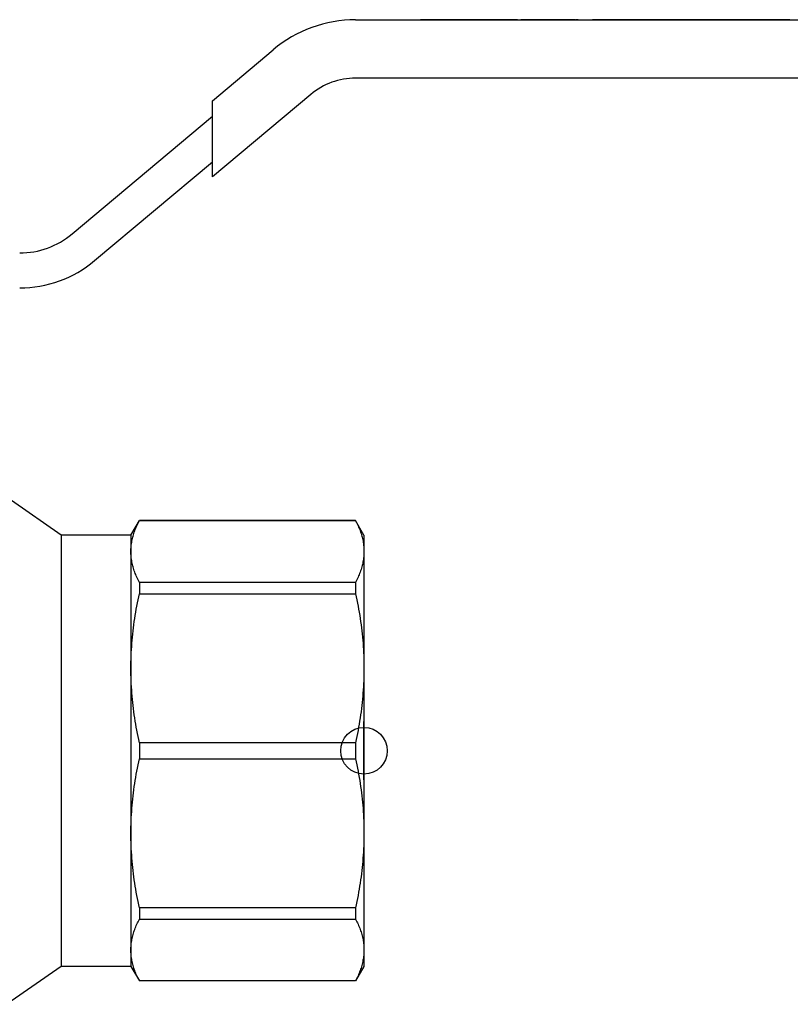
# Model space of a CAD drawing. Header units: millimetres. Extents: x 43 to 3762, y 62 to 374.
# Tile 2 of 15: x 283 to 349, y 193 to 277. Entities that reach past the tile are written whole.
import ezdxf

# ---------------------------------------------------------------- set-up
doc = ezdxf.new("R2010")
doc.units = ezdxf.units.MM
doc.layers.add('DETAIL', color=2, linetype='Continuous')
doc.layers.add('ORIGIN', color=6, linetype='Continuous')

msp = doc.modelspace()

# ---------------------------------------------------------------- linework, layer by layer
at = {"layer": 'DETAIL'}
for p, q in [((312.016, 276.985), (387.733, 276.985)), ((317.663, 276.995), (317.586, 276.995)), ((317.586, 276.995), (317.586, 276.985)), ((317.855, 276.995), (317.663, 276.995)), ((317.663, 276.995), (317.663, 276.985)), ((318.208, 276.995), (317.855, 276.995)), ((317.855, 276.995), (317.855, 276.985)), ((318.407, 276.995), (318.208, 276.995)), ((318.208, 276.995), (318.208, 276.985)), ((318.759, 276.995), (318.407, 276.995)), ((318.407, 276.995), (318.407, 276.985)), ((318.951, 276.995), (318.759, 276.995)), ((318.759, 276.995), (318.759, 276.985)), ((319.055, 276.995), (318.951, 276.995)), ((318.951, 276.995), (318.951, 276.985)), ((319.259, 276.995), (319.055, 276.995)), ((319.055, 276.995), (319.055, 276.985)), ((319.41, 276.995), (319.259, 276.995)), ((319.259, 276.995), (319.259, 276.985)), ((319.974, 276.995), (319.41, 276.995)), ((319.41, 276.995), (319.41, 276.985)), ((320.125, 276.995), (319.974, 276.995)), ((319.974, 276.995), (319.974, 276.985)), ((320.329, 276.995), (320.125, 276.995)), ((320.125, 276.995), (320.125, 276.985)), ((320.329, 276.995), (320.329, 276.985)), ((320.336, 276.995), (320.333, 276.995)), ((320.333, 276.995), (320.333, 276.985)), ((320.576, 276.995), (320.336, 276.995)), ((320.336, 276.995), (320.336, 276.985)), ((320.892, 276.995), (320.576, 276.995)), ((320.576, 276.995), (320.576, 276.985)), ((320.944, 276.995), (320.892, 276.995)), ((320.995, 276.995), (320.944, 276.995)), ((320.944, 276.995), (320.944, 276.985)), ((321.314, 276.995), (320.995, 276.995)), ((321.548, 276.995), (321.314, 276.995)), ((321.314, 276.995), (321.314, 276.985)), ((321.932, 276.995), (321.548, 276.995)), ((321.548, 276.995), (321.548, 276.985)), ((322.067, 276.995), (321.932, 276.995)), ((321.932, 276.995), (321.932, 276.985)), ((322.144, 276.995), (322.067, 276.995)), ((322.067, 276.995), (322.067, 276.985)), ((322.586, 276.995), (322.144, 276.995)), ((322.144, 276.995), (322.144, 276.985)), ((322.778, 276.995), (322.586, 276.995)), ((322.586, 276.995), (322.586, 276.985)), ((323.221, 276.995), (322.778, 276.995)), ((322.778, 276.995), (322.778, 276.985)), ((323.394, 276.995), (323.221, 276.995)), ((323.221, 276.995), (323.221, 276.985)), ((324.394, 276.995), (323.394, 276.995)), ((323.394, 276.995), (323.394, 276.985)), ((324.471, 276.995), (324.394, 276.995)), ((324.394, 276.995), (324.394, 276.985)), ((324.625, 276.995), (324.471, 276.995)), ((324.471, 276.995), (324.471, 276.985)), ((324.817, 276.995), (324.625, 276.995)), ((324.625, 276.995), (324.625, 276.985)), ((325.169, 276.995), (324.817, 276.995)), ((324.817, 276.995), (324.817, 276.985)), ((325.368, 276.995), (325.169, 276.995)), ((325.169, 276.995), (325.169, 276.985)), ((325.721, 276.995), (325.368, 276.995)), ((325.368, 276.995), (325.368, 276.985)), ((325.913, 276.995), (325.721, 276.995)), ((325.721, 276.995), (325.721, 276.985)), ((325.913, 276.995), (326.201, 276.995)), ((325.913, 276.995), (325.913, 276.985)), ((326.394, 276.995), (326.201, 276.995)), ((326.201, 276.995), (326.201, 276.985)), ((326.722, 276.995), (326.394, 276.995)), ((326.394, 276.995), (326.394, 276.985)), ((327.201, 276.995), (326.722, 276.995)), ((326.722, 276.995), (326.722, 276.985)), ((327.303, 276.995), (327.201, 276.995)), ((327.201, 276.995), (327.201, 276.985)), ((327.688, 276.995), (327.303, 276.995)), ((327.303, 276.995), (327.303, 276.985)), ((327.778, 276.995), (327.688, 276.995)), ((327.688, 276.995), (327.688, 276.985)), ((328.009, 276.995), (327.778, 276.995)), ((327.778, 276.995), (327.778, 276.985)), ((328.336, 276.995), (328.009, 276.995)), ((328.009, 276.995), (328.009, 276.985)), ((328.336, 276.995), (328.336, 276.985)), ((328.509, 276.995), (328.336, 276.995)), ((329.048, 276.995), (328.509, 276.995)), ((328.509, 276.995), (328.509, 276.985)), ((329.375, 276.995), (329.048, 276.995)), ((329.048, 276.995), (329.048, 276.985)), ((329.375, 276.995), (329.375, 276.985)), ((329.548, 276.995), (329.375, 276.995)), ((329.746, 276.995), (329.548, 276.995)), ((329.548, 276.995), (329.548, 276.985)), ((329.971, 276.995), (329.746, 276.995)), ((329.746, 276.995), (329.746, 276.985)), ((330.105, 276.995), (329.971, 276.995)), ((329.971, 276.995), (329.971, 276.985)), ((330.413, 276.995), (330.105, 276.995)), ((330.105, 276.995), (330.105, 276.985)), ((330.855, 276.995), (330.413, 276.995)), ((330.413, 276.995), (330.413, 276.985)), ((330.855, 276.995), (330.855, 276.985)), ((330.951, 276.995), (330.903, 276.995)), ((330.903, 276.995), (330.903, 276.985)), ((331.123, 276.995), (330.951, 276.995)), ((330.951, 276.995), (330.951, 276.985)), ((331.123, 276.995), (331.382, 276.995)), ((331.123, 276.985), (331.123, 276.995)), ((331.382, 276.995), (331.416, 276.995)), ((331.428, 276.995), (331.416, 276.995)), ((331.416, 276.985), (331.416, 276.995)), ((331.428, 276.995), (332.352, 276.995)), ((331.428, 276.985), (331.428, 276.995)), ((332.371, 276.995), (332.352, 276.995)), ((332.352, 276.985), (332.352, 276.995)), ((332.936, 276.995), (332.371, 276.995)), ((332.371, 276.995), (332.371, 276.985)), ((333.086, 276.995), (332.936, 276.995)), ((332.936, 276.995), (332.936, 276.985)), ((333.105, 276.995), (333.086, 276.995)), ((333.086, 276.995), (333.086, 276.985)), ((333.245, 276.995), (333.105, 276.995)), ((333.105, 276.995), (333.105, 276.985)), ((333.63, 276.995), (333.245, 276.995)), ((333.245, 276.995), (333.245, 276.985)), ((333.644, 276.995), (333.63, 276.995)), ((333.63, 276.995), (333.63, 276.985)), ((333.839, 276.995), (333.644, 276.995)), ((333.644, 276.995), (333.644, 276.985)), ((333.932, 276.995), (333.839, 276.995)), ((334.201, 276.995), (333.932, 276.995)), ((333.932, 276.995), (333.932, 276.985)), ((335.067, 276.995), (334.201, 276.995)), ((334.201, 276.995), (334.201, 276.985)), ((334.201, 276.995), (334.201, 276.995)), ((334.201, 276.985), (334.201, 276.995)), ((335.125, 276.995), (335.067, 276.995)), ((335.067, 276.995), (335.067, 276.985)), ((335.259, 276.995), (335.125, 276.995)), ((335.125, 276.995), (335.125, 276.985)), ((335.689, 276.995), (335.259, 276.995)), ((335.259, 276.995), (335.259, 276.985)), ((336.144, 276.995), (335.689, 276.995)), ((335.689, 276.995), (335.689, 276.985)), ((336.394, 276.995), (336.144, 276.995)), ((336.144, 276.995), (336.144, 276.985)), ((336.567, 276.995), (336.394, 276.995)), ((336.394, 276.995), (336.394, 276.985)), ((336.768, 276.995), (336.567, 276.995)), ((336.567, 276.995), (336.567, 276.985)), ((336.817, 276.995), (336.768, 276.995)), ((336.768, 276.995), (336.768, 276.985)), ((337.246, 276.995), (336.817, 276.995)), ((336.817, 276.995), (336.817, 276.985)), ((337.596, 276.995), (337.246, 276.995)), ((337.246, 276.995), (337.246, 276.985)), ((337.701, 276.995), (337.596, 276.995)), ((337.596, 276.995), (337.596, 276.985)), ((337.846, 276.995), (337.701, 276.995)), ((337.701, 276.995), (337.701, 276.985)), ((338.451, 276.995), (337.846, 276.995)), ((337.846, 276.995), (337.846, 276.985)), ((338.957, 276.995), (338.451, 276.995)), ((338.451, 276.995), (338.451, 276.985)), ((339.451, 276.995), (338.957, 276.995)), ((338.957, 276.995), (338.957, 276.985)), ((339.516, 276.995), (339.451, 276.995)), ((339.451, 276.995), (339.451, 276.985)), ((339.721, 276.995), (339.516, 276.995)), ((339.516, 276.995), (339.516, 276.985)), ((339.871, 276.995), (339.721, 276.995)), ((339.721, 276.995), (339.721, 276.985)), ((340.436, 276.995), (339.871, 276.995)), ((339.871, 276.995), (339.871, 276.985)), ((340.586, 276.995), (340.436, 276.995)), ((340.436, 276.995), (340.436, 276.985)), ((340.791, 276.995), (340.586, 276.995)), ((340.586, 276.995), (340.586, 276.985)), ((340.951, 276.995), (340.791, 276.995)), ((340.791, 276.995), (340.791, 276.985)), ((341.144, 276.995), (340.951, 276.995)), ((340.951, 276.995), (340.951, 276.985)), ((341.339, 276.995), (341.144, 276.995)), ((341.144, 276.995), (341.144, 276.985)), ((341.432, 276.995), (341.339, 276.995)), ((341.715, 276.995), (341.432, 276.995)), ((341.432, 276.995), (341.432, 276.985)), ((341.883, 276.995), (341.715, 276.995)), ((342.106, 276.995), (341.883, 276.995)), ((341.883, 276.995), (341.883, 276.985)), ((342.237, 276.995), (342.106, 276.995)), ((342.106, 276.995), (342.106, 276.985)), ((342.778, 276.995), (342.237, 276.995)), ((342.237, 276.995), (342.237, 276.985)), ((342.778, 276.995), (342.778, 276.985)), ((343.105, 276.995), (342.778, 276.995)), ((343.221, 276.995), (343.105, 276.995)), ((343.105, 276.995), (343.105, 276.985)), ((343.259, 276.995), (343.221, 276.995)), ((343.221, 276.995), (343.221, 276.985)), ((343.432, 276.995), (343.259, 276.995)), ((343.259, 276.995), (343.259, 276.985)), ((343.625, 276.995), (343.432, 276.995)), ((343.432, 276.995), (343.432, 276.985)), ((344.268, 276.995), (343.625, 276.995)), ((343.625, 276.995), (343.625, 276.985)), ((344.471, 276.995), (344.268, 276.995)), ((344.268, 276.995), (344.268, 276.985)), ((344.586, 276.995), (344.471, 276.995)), ((344.471, 276.995), (344.471, 276.985)), ((344.721, 276.995), (344.586, 276.995)), ((344.586, 276.995), (344.586, 276.985)), ((345.346, 276.995), (344.721, 276.995)), ((344.721, 276.995), (344.721, 276.985)), ((345.971, 276.995), (345.346, 276.995)), ((345.346, 276.995), (345.346, 276.985)), ((346.24, 276.995), (345.971, 276.995)), ((345.971, 276.995), (345.971, 276.985)), ((346.432, 276.995), (346.24, 276.995)), ((346.24, 276.995), (346.24, 276.985)), ((347.075, 276.995), (346.432, 276.995)), ((346.432, 276.995), (346.432, 276.985)), ((347.278, 276.995), (347.075, 276.995)), ((347.075, 276.995), (347.075, 276.985)), ((347.435, 276.995), (347.278, 276.995)), ((347.278, 276.995), (347.278, 276.985)), ((348.048, 276.995), (347.435, 276.995)), ((347.435, 276.995), (347.435, 276.985)), ((348.727, 276.995), (348.048, 276.995)), ((348.048, 276.995), (348.048, 276.985)), ((349.278, 276.995), (348.727, 276.995)), ((348.727, 276.995), (348.727, 276.985)), ((349.278, 276.995), (349.278, 276.985)), ((299.733, 270.038), (304.945, 274.411)), ((387.733, 271.985), (312.016, 271.985)), ((308.159, 270.581), (299.733, 263.511)), ((299.733, 268.732), (299.733, 270.038)), ((287.684, 258.623), (299.733, 268.732)), ((299.733, 264.816), (299.733, 268.732)), ((289.613, 256.325), (299.733, 264.816)), ((299.733, 263.511), (299.733, 264.816)), ((286.733, 232.785), (282.483, 235.761)), ((292.733, 232.785), (293.454, 234.035)), ((293.454, 234.035), (293.454, 234.023)), ((312.011, 234.035), (293.454, 234.035)), ((293.454, 234.023), (312.011, 234.023)), ((312.011, 234.035), (312.011, 234.023)), ((312.733, 232.785), (312.011, 234.035)), ((286.733, 232.785), (286.733, 195.785)), ((292.733, 232.785), (286.733, 232.785)), ((292.733, 232.785), (292.733, 231.377)), ((312.733, 232.785), (312.733, 231.377)), ((292.733, 231.377), (292.733, 221.365)), ((312.733, 231.377), (312.733, 221.365)), ((312.011, 228.731), (293.454, 228.731)), ((293.454, 228.731), (293.454, 227.753)), ((312.011, 228.731), (312.011, 227.753)), ((293.454, 227.753), (312.011, 227.753)), ((292.733, 221.365), (292.733, 207.205)), ((312.733, 221.365), (312.733, 207.205)), ((312.011, 214.976), (293.454, 214.976)), ((293.454, 214.976), (293.454, 213.594)), ((312.011, 214.976), (312.011, 213.594)), ((293.454, 213.594), (312.011, 213.594)), ((292.733, 207.205), (292.733, 197.193)), ((312.733, 207.205), (312.733, 197.193)), ((312.011, 200.817), (293.454, 200.817)), ((293.454, 200.817), (293.454, 199.839)), ((312.011, 200.817), (312.011, 199.839)), ((293.454, 199.839), (312.011, 199.839)), ((292.733, 197.193), (292.733, 195.785)), ((312.733, 197.193), (312.733, 195.785)), ((286.733, 195.785), (282.091, 192.535)), ((292.733, 195.785), (286.733, 195.785)), ((292.733, 195.785), (293.454, 194.535)), ((312.733, 195.785), (312.011, 194.535)), ((312.011, 194.547), (293.454, 194.547)), ((293.454, 194.547), (293.454, 194.535)), ((312.011, 194.535), (293.454, 194.535)), ((312.011, 194.547), (312.011, 194.535))]:
    msp.add_line(p, q, dxfattribs=at)
at = {"layer": 'DETAIL', "flags": 128}
for points in [[(292.733, 231.377), (292.734, 231.487), (292.738, 231.597), (292.745, 231.708), (292.754, 231.818), (292.766, 231.929), (292.781, 232.039), (292.798, 232.15), (292.817, 232.26), (292.839, 232.371), (292.864, 232.481), (292.891, 232.592), (292.92, 232.702), (292.952, 232.813), (292.986, 232.923), (293.023, 233.034), (293.062, 233.144), (293.103, 233.254), (293.147, 233.365), (293.193, 233.475), (293.241, 233.585), (293.291, 233.694), (293.343, 233.804), (293.398, 233.914), (293.454, 234.023)], [(312.011, 234.023), (312.068, 233.913), (312.123, 233.803), (312.175, 233.693), (312.225, 233.584), (312.274, 233.474), (312.319, 233.364), (312.363, 233.254), (312.404, 233.144), (312.443, 233.033), (312.48, 232.923), (312.514, 232.813), (312.546, 232.703), (312.575, 232.593), (312.602, 232.482), (312.627, 232.372), (312.649, 232.262), (312.668, 232.151), (312.685, 232.041), (312.7, 231.93), (312.711, 231.82), (312.721, 231.709), (312.727, 231.598), (312.731, 231.488), (312.733, 231.377)], [(293.454, 228.731), (293.397, 228.84), (293.343, 228.95), (293.29, 229.06), (293.24, 229.17), (293.192, 229.28), (293.146, 229.39), (293.102, 229.5), (293.061, 229.61), (293.022, 229.72), (292.986, 229.83), (292.951, 229.94), (292.92, 230.051), (292.89, 230.161), (292.863, 230.271), (292.839, 230.382), (292.817, 230.492), (292.797, 230.602), (292.78, 230.713), (292.766, 230.823), (292.754, 230.934), (292.745, 231.045), (292.738, 231.155), (292.734, 231.266), (292.733, 231.377)], [(312.733, 231.377), (312.731, 231.267), (312.727, 231.156), (312.721, 231.046), (312.711, 230.935), (312.699, 230.825), (312.685, 230.714), (312.668, 230.604), (312.648, 230.493), (312.626, 230.383), (312.602, 230.272), (312.574, 230.162), (312.545, 230.051), (312.513, 229.941), (312.479, 229.83), (312.442, 229.72), (312.403, 229.609), (312.362, 229.499), (312.319, 229.389), (312.273, 229.279), (312.225, 229.169), (312.175, 229.059), (312.122, 228.95), (312.068, 228.84), (312.011, 228.731)], [(292.733, 221.365), (292.734, 221.631), (292.738, 221.897), (292.745, 222.163), (292.754, 222.43), (292.766, 222.697), (292.781, 222.964), (292.798, 223.231), (292.817, 223.497), (292.839, 223.764), (292.864, 224.031), (292.891, 224.298), (292.92, 224.565), (292.952, 224.832), (292.986, 225.099), (293.023, 225.365), (293.062, 225.631), (293.103, 225.898), (293.147, 226.164), (293.193, 226.429), (293.241, 226.695), (293.291, 226.96), (293.343, 227.225), (293.398, 227.489), (293.454, 227.753)], [(312.011, 227.753), (312.068, 227.488), (312.123, 227.223), (312.175, 226.958), (312.225, 226.692), (312.274, 226.427), (312.319, 226.161), (312.363, 225.896), (312.404, 225.63), (312.443, 225.364), (312.48, 225.098), (312.514, 224.832), (312.546, 224.566), (312.575, 224.3), (312.602, 224.034), (312.627, 223.767), (312.649, 223.501), (312.668, 223.234), (312.685, 222.967), (312.7, 222.701), (312.711, 222.434), (312.721, 222.167), (312.727, 221.899), (312.731, 221.632), (312.733, 221.365)], [(293.454, 214.976), (293.397, 215.241), (293.343, 215.506), (293.29, 215.772), (293.24, 216.037), (293.192, 216.302), (293.146, 216.568), (293.102, 216.833), (293.061, 217.099), (293.022, 217.365), (292.986, 217.631), (292.951, 217.897), (292.92, 218.163), (292.89, 218.429), (292.863, 218.695), (292.839, 218.962), (292.817, 219.228), (292.797, 219.495), (292.78, 219.762), (292.766, 220.029), (292.754, 220.296), (292.745, 220.563), (292.738, 220.83), (292.734, 221.097), (292.733, 221.365)], [(312.733, 221.365), (312.731, 221.099), (312.727, 220.832), (312.721, 220.566), (312.711, 220.299), (312.699, 220.032), (312.685, 219.766), (312.668, 219.499), (312.648, 219.232), (312.626, 218.965), (312.602, 218.698), (312.574, 218.431), (312.545, 218.164), (312.513, 217.897), (312.479, 217.631), (312.442, 217.364), (312.403, 217.098), (312.362, 216.832), (312.319, 216.566), (312.273, 216.3), (312.225, 216.035), (312.175, 215.77), (312.122, 215.505), (312.068, 215.24), (312.011, 214.976)], [(292.733, 207.205), (292.734, 207.471), (292.738, 207.738), (292.745, 208.004), (292.754, 208.271), (292.766, 208.538), (292.781, 208.804), (292.798, 209.071), (292.817, 209.338), (292.839, 209.605), (292.864, 209.872), (292.891, 210.139), (292.92, 210.406), (292.952, 210.673), (292.986, 210.939), (293.023, 211.206), (293.062, 211.472), (293.103, 211.738), (293.147, 212.004), (293.193, 212.27), (293.241, 212.535), (293.291, 212.8), (293.343, 213.065), (293.398, 213.33), (293.454, 213.594)], [(312.011, 213.594), (312.068, 213.329), (312.123, 213.064), (312.175, 212.798), (312.225, 212.533), (312.274, 212.268), (312.319, 212.002), (312.363, 211.737), (312.404, 211.471), (312.443, 211.205), (312.48, 210.939), (312.514, 210.673), (312.546, 210.407), (312.575, 210.141), (312.602, 209.875), (312.627, 209.608), (312.649, 209.342), (312.668, 209.075), (312.685, 208.808), (312.7, 208.541), (312.711, 208.274), (312.721, 208.007), (312.727, 207.74), (312.731, 207.473), (312.733, 207.205)], [(293.454, 200.817), (293.397, 201.082), (293.343, 201.347), (293.29, 201.612), (293.24, 201.878), (293.192, 202.143), (293.146, 202.409), (293.102, 202.674), (293.061, 202.94), (293.022, 203.206), (292.986, 203.472), (292.951, 203.738), (292.92, 204.004), (292.89, 204.27), (292.863, 204.536), (292.839, 204.803), (292.817, 205.069), (292.797, 205.336), (292.78, 205.603), (292.766, 205.869), (292.754, 206.136), (292.745, 206.403), (292.738, 206.671), (292.734, 206.938), (292.733, 207.205)], [(312.733, 207.205), (312.731, 206.939), (312.727, 206.673), (312.721, 206.407), (312.711, 206.14), (312.699, 205.873), (312.685, 205.606), (312.668, 205.339), (312.648, 205.073), (312.626, 204.806), (312.602, 204.539), (312.574, 204.272), (312.545, 204.005), (312.513, 203.738), (312.479, 203.471), (312.442, 203.205), (312.403, 202.939), (312.362, 202.672), (312.319, 202.406), (312.273, 202.141), (312.225, 201.875), (312.175, 201.61), (312.122, 201.345), (312.068, 201.081), (312.011, 200.817)], [(292.733, 197.193), (292.734, 197.303), (292.738, 197.414), (292.745, 197.524), (292.754, 197.635), (292.766, 197.745), (292.781, 197.856), (292.798, 197.966), (292.817, 198.077), (292.839, 198.187), (292.864, 198.298), (292.891, 198.408), (292.92, 198.519), (292.952, 198.629), (292.986, 198.74), (293.023, 198.85), (293.062, 198.961), (293.103, 199.071), (293.147, 199.181), (293.193, 199.291), (293.241, 199.401), (293.291, 199.511), (293.343, 199.62), (293.398, 199.73), (293.454, 199.839)], [(312.011, 199.839), (312.068, 199.73), (312.123, 199.62), (312.175, 199.51), (312.225, 199.4), (312.274, 199.29), (312.319, 199.18), (312.363, 199.07), (312.404, 198.96), (312.443, 198.85), (312.48, 198.74), (312.514, 198.63), (312.546, 198.519), (312.575, 198.409), (312.602, 198.299), (312.627, 198.188), (312.649, 198.078), (312.668, 197.968), (312.685, 197.857), (312.7, 197.747), (312.711, 197.636), (312.721, 197.525), (312.727, 197.415), (312.731, 197.304), (312.733, 197.193)], [(293.454, 194.547), (293.397, 194.657), (293.343, 194.767), (293.29, 194.877), (293.24, 194.986), (293.192, 195.096), (293.146, 195.206), (293.102, 195.316), (293.061, 195.426), (293.022, 195.537), (292.986, 195.647), (292.951, 195.757), (292.92, 195.867), (292.89, 195.977), (292.863, 196.088), (292.839, 196.198), (292.817, 196.308), (292.797, 196.419), (292.78, 196.529), (292.766, 196.64), (292.754, 196.75), (292.745, 196.861), (292.738, 196.972), (292.734, 197.082), (292.733, 197.193)], [(312.733, 197.193), (312.731, 197.083), (312.727, 196.973), (312.721, 196.862), (312.711, 196.752), (312.699, 196.641), (312.685, 196.531), (312.668, 196.42), (312.648, 196.31), (312.626, 196.199), (312.602, 196.089), (312.574, 195.978), (312.545, 195.868), (312.513, 195.757), (312.479, 195.647), (312.442, 195.536), (312.403, 195.426), (312.362, 195.316), (312.319, 195.205), (312.273, 195.095), (312.225, 194.985), (312.175, 194.876), (312.122, 194.766), (312.068, 194.656), (312.011, 194.547)]]:
    msp.add_lwpolyline(points, dxfattribs=at)
at = {"layer": 'DETAIL'}
for centre, radius, start, end in [((312.016, 265.985), 11, 90, 130), ((312.016, 265.985), 6, 90, 130), ((283.185, 263.985), 7, 270, 310), ((283.185, 263.985), 10, 270, 310)]:
    msp.add_arc(centre, radius, start, end, dxfattribs=at)
at = {"layer": 'ORIGIN'}
msp.add_line((312.733, 211.785), (312.733, 216.785), dxfattribs=at)
msp.add_circle((312.733, 214.285), 2, dxfattribs=at)

doc.saveas('drawing.dxf')
